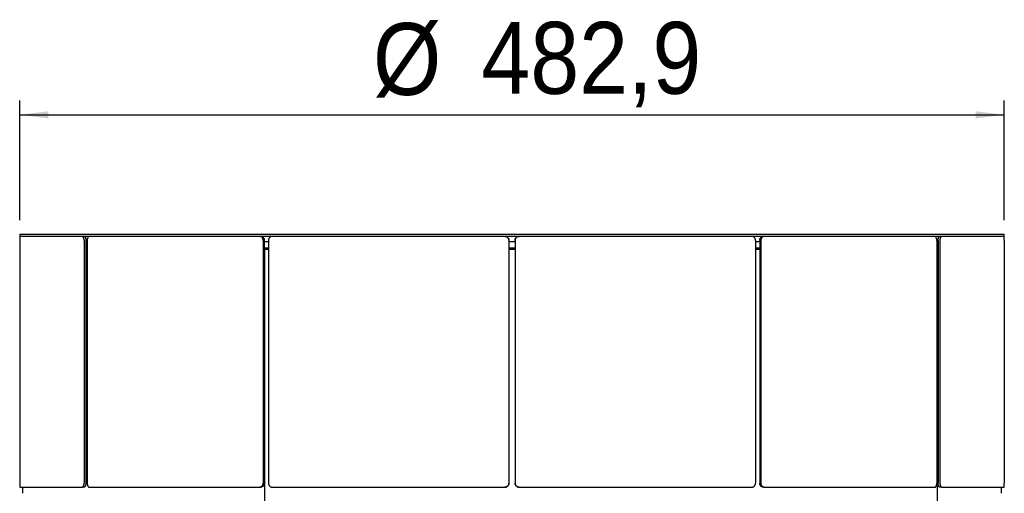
# Model space of a CAD drawing. Header units: millimetres. Extents: x 3 to 3283, y 13 to 2309.
# Tile 8 of 14: x 1298 to 1781, y 1617 to 1849. Entities that reach past the tile are written whole.
import ezdxf

# ---------------------------------------------------------------- set-up
doc = ezdxf.new("R2010")
doc.units = ezdxf.units.MM
doc.header["$LTSCALE"] = 7
doc.linetypes.add('SLD-Solido', pattern=[0])
doc.layers.add('QUOTE', color=1, linetype='SLD-Solido')
doc.styles.add('SLDTEXTSTYLE1', font='Gothic.ttf', dxfattribs={"width": 0.913})
doc.dimstyles.new('SLDDIMSTYLE1', dxfattribs={"dimtxt": 35.277778, "dimasz": 14, "dimexe": 0, "dimexo": 0.0625, "dimgap": 8.819444, "dimtad": 1, "dimdec": 1, "dimrnd": 1e-09, "dimzin": 12, "dimdsep": 46, "dimtxsty": 'SLDTEXTSTYLE1', "dimsah": 1, "dimcen": 0.09, "dimadec": 0, "dimazin": 3, "dimtfac": 1, "dimtdec": 1, "dimtofl": 0, "dimtmove": 0, "dimatfit": 3, "dimfxl": 0, "dimfrac": 2, "dimtolj": 1, "dimtzin": 12, "dimarcsym": 0})

# ---------------------------------------------------------------- blocks, each defined once
blk = doc.blocks.new('_D_4')
at = {"layer": 'QUOTE'}
for p, q in [((1298.47, 1750.6), (1298.47, 1809.18)), ((1781.35, 1750.6), (1781.35, 1809.18)), ((1298.47, 1802.18), (1781.35, 1802.18))]:
    blk.add_line(p, q, dxfattribs=at)
for points in [[(1298.47, 1802.18), (1312.47, 1800.43), (1312.47, 1803.93)], [(1781.35, 1802.18), (1767.35, 1803.93), (1767.35, 1800.43)]]:
    blk.add_solid(points, dxfattribs=at)
at = {"layer": 'QUOTE', "char_height": 35.278, "attachment_point": 1, "style": 'SLDTEXTSTYLE1'}
for s, insert in [('%%c', (1471.74, 1847.24)), ('482,9', (1524.94, 1847.78))]:
    blk.add_mtext(s, dxfattribs=dict(at, insert=insert))

msp = doc.modelspace()

# ---------------------------------------------------------------- linework, layer by layer
for p, q in [((1298.47, 1743.6), (1298.47, 1742.6)), ((1298.47, 1743.6), (1781.35, 1743.6)), ((1781.35, 1742.6), (1781.35, 1743.6)), ((1298.47, 1742.6), (1781.35, 1742.6)), ((1298.47, 1740.6), (1298.47, 1621.53)), ((1298.49, 1742.6), (1329.08, 1742.6)), ((1330.07, 1740.6), (1330.07, 1621.53)), ((1330.94, 1740.6), (1330.94, 1621.53)), ((1331.57, 1739.82), (1330.94, 1739.82)), ((1331.57, 1740.6), (1331.57, 1621.53)), ((1332.59, 1742.6), (1416.16, 1742.6)), ((1417.89, 1740.6), (1417.89, 1621.53)), ((1418.39, 1740.6), (1418.39, 1621.53)), ((1420.5, 1739.82), (1418.39, 1739.82)), ((1420.5, 1740.6), (1420.5, 1621.53)), ((1422.24, 1742.6), (1536.4, 1742.6)), ((1538.4, 1740.6), (1538.4, 1621.53)), ((1538.41, 1740.6), (1538.41, 1621.53)), ((1541.41, 1739.82), (1538.41, 1739.82)), ((1541.41, 1740.6), (1541.41, 1621.53)), ((1541.41, 1740.6), (1541.41, 1621.53)), ((1543.41, 1742.6), (1657.58, 1742.6)), ((1659.32, 1740.6), (1659.32, 1621.53)), ((1661.42, 1739.82), (1659.32, 1739.82)), ((1661.42, 1740.6), (1661.42, 1621.53)), ((1661.93, 1740.6), (1661.93, 1621.53)), ((1663.65, 1742.6), (1747.23, 1742.6)), ((1748.24, 1740.6), (1748.24, 1621.53)), ((1748.88, 1739.82), (1748.24, 1739.82)), ((1748.88, 1740.6), (1748.88, 1621.53)), ((1749.75, 1740.6), (1749.75, 1621.53)), ((1750.73, 1742.6), (1781.32, 1742.6)), ((1781.34, 1740.6), (1781.34, 1621.53)), ((1331.57, 1736.82), (1330.94, 1736.82)), ((1330.94, 1736.32), (1331.57, 1736.32)), ((1420.5, 1736.82), (1418.39, 1736.82)), ((1418.39, 1736.32), (1418.56, 1736.32)), ((1418.56, 1736.32), (1418.56, 1487.32)), ((1418.56, 1736.32), (1420.5, 1736.32)), ((1541.41, 1736.82), (1538.41, 1736.82)), ((1538.41, 1736.32), (1541.41, 1736.32)), ((1661.42, 1736.82), (1659.32, 1736.82)), ((1659.32, 1736.32), (1661.42, 1736.32)), ((1748.88, 1736.82), (1748.24, 1736.82)), ((1748.24, 1736.32), (1748.38, 1736.32)), ((1748.38, 1736.32), (1748.38, 1487.32)), ((1748.38, 1736.32), (1748.88, 1736.32)), ((1298.49, 1619.53), (1329.08, 1619.53)), ((1299.91, 1619.53), (1299.91, 1616.53)), ((1329.95, 1619.53), (1329.08, 1619.53)), ((1332.59, 1619.53), (1416.16, 1619.53)), ((1416.67, 1619.53), (1416.16, 1619.53)), ((1422.24, 1619.53), (1536.4, 1619.53)), ((1536.41, 1619.53), (1536.4, 1619.53)), ((1543.41, 1619.53), (1657.58, 1619.53)), ((1543.41, 1619.53), (1543.41, 1619.53)), ((1663.65, 1619.53), (1663.15, 1619.53)), ((1663.65, 1619.53), (1747.23, 1619.53)), ((1750.73, 1619.53), (1749.86, 1619.53)), ((1750.73, 1619.53), (1781.32, 1619.53)), ((1779.91, 1616.53), (1779.91, 1619.53))]:
    msp.add_line(p, q)
for points, knots in [([(1298.49, 1742.6), (1298.49, 1742.59), (1298.49, 1742.59), (1298.49, 1742.57), (1298.49, 1742.53), (1298.49, 1742.49), (1298.48, 1742.42), (1298.48, 1742.35), (1298.48, 1742.26), (1298.48, 1742.13), (1298.48, 1741.97), (1298.48, 1741.8), (1298.48, 1741.61), (1298.47, 1741.41), (1298.47, 1741.2), (1298.47, 1741.05), (1298.47, 1740.89), (1298.47, 1740.74), (1298.47, 1740.63), (1298.47, 1740.6)], [0, 0, 0, 0, 0.0527515, 0.1058692, 0.1601421, 0.2148141, 0.2677568, 0.3210698, 0.3749563, 0.4296285, 0.5357898, 0.5896754, 0.6443465, 0.7505087, 0.8043947, 0.8590662, 0.894145, 0.9645974, 1, 1, 1, 1]), ([(1330.07, 1740.6), (1330.07, 1740.65), (1330.06, 1740.76), (1330.05, 1740.93), (1330.04, 1741.1), (1330.02, 1741.23), (1329.99, 1741.38), (1329.96, 1741.52), (1329.91, 1741.69), (1329.86, 1741.83), (1329.79, 1741.98), (1329.71, 1742.14), (1329.62, 1742.27), (1329.53, 1742.38), (1329.43, 1742.47), (1329.32, 1742.54), (1329.23, 1742.58), (1329.16, 1742.59), (1329.1, 1742.59), (1329.08, 1742.6)], [0, 0, 0, 0, 0.053398, 0.106995, 0.1608, 0.21481, 0.245349, 0.306578, 0.36799, 0.429609, 0.472187, 0.557872, 0.644342, 0.68692, 0.772604, 0.859073, 0.89415, 0.964599, 1, 1, 1, 1]), ([(1329.95, 1742.6), (1329.98, 1742.59), (1330.04, 1742.59), (1330.12, 1742.57), (1330.2, 1742.53), (1330.27, 1742.49), (1330.34, 1742.44), (1330.41, 1742.37), (1330.49, 1742.27), (1330.56, 1742.17), (1330.63, 1742.04), (1330.71, 1741.88), (1330.77, 1741.7), (1330.83, 1741.5), (1330.88, 1741.3), (1330.91, 1741.09), (1330.93, 1740.89), (1330.93, 1740.74), (1330.94, 1740.63), (1330.94, 1740.6)], [0, 0, 0, 0, 0.053397, 0.106995, 0.1608, 0.214809, 0.245349, 0.306577, 0.367989, 0.429608, 0.472186, 0.557869, 0.644338, 0.686916, 0.7726, 0.859069, 0.894147, 0.964598, 1, 1, 1, 1]), ([(1332.59, 1742.6), (1332.56, 1742.59), (1332.51, 1742.59), (1332.42, 1742.57), (1332.34, 1742.53), (1332.25, 1742.49), (1332.17, 1742.42), (1332.1, 1742.35), (1332.02, 1742.26), (1331.93, 1742.13), (1331.85, 1741.97), (1331.77, 1741.8), (1331.71, 1741.61), (1331.66, 1741.41), (1331.62, 1741.2), (1331.6, 1741.05), (1331.58, 1740.89), (1331.57, 1740.74), (1331.57, 1740.63), (1331.57, 1740.6)], [0, 0, 0, 0, 0.052751, 0.105869, 0.160142, 0.214814, 0.267757, 0.32107, 0.374956, 0.429628, 0.53579, 0.589675, 0.644346, 0.750509, 0.804395, 0.859066, 0.894145, 0.964597, 1, 1, 1, 1]), ([(1417.89, 1740.6), (1417.89, 1740.65), (1417.88, 1740.76), (1417.86, 1740.93), (1417.83, 1741.1), (1417.8, 1741.23), (1417.75, 1741.38), (1417.69, 1741.52), (1417.61, 1741.69), (1417.52, 1741.83), (1417.41, 1741.98), (1417.27, 1742.14), (1417.11, 1742.27), (1416.94, 1742.38), (1416.77, 1742.47), (1416.59, 1742.54), (1416.42, 1742.58), (1416.29, 1742.59), (1416.2, 1742.59), (1416.16, 1742.6)], [0, 0, 0, 0, 0.053398, 0.106995, 0.1608, 0.21481, 0.245349, 0.306578, 0.36799, 0.429609, 0.472187, 0.557872, 0.644342, 0.68692, 0.772604, 0.859073, 0.89415, 0.964599, 1, 1, 1, 1]), ([(1416.67, 1742.6), (1416.72, 1742.59), (1416.81, 1742.59), (1416.96, 1742.57), (1417.1, 1742.53), (1417.22, 1742.49), (1417.34, 1742.44), (1417.47, 1742.37), (1417.61, 1742.27), (1417.73, 1742.17), (1417.86, 1742.04), (1418, 1741.88), (1418.11, 1741.7), (1418.21, 1741.5), (1418.29, 1741.3), (1418.34, 1741.09), (1418.38, 1740.89), (1418.39, 1740.74), (1418.39, 1740.63), (1418.39, 1740.6)], [0, 0, 0, 0, 0.053397, 0.106995, 0.1608, 0.214809, 0.245349, 0.306577, 0.367989, 0.429608, 0.472186, 0.557869, 0.644338, 0.686916, 0.7726, 0.859069, 0.894147, 0.964598, 1, 1, 1, 1]), ([(1422.24, 1742.6), (1422.19, 1742.59), (1422.09, 1742.59), (1421.95, 1742.57), (1421.8, 1742.53), (1421.66, 1742.49), (1421.52, 1742.42), (1421.39, 1742.35), (1421.27, 1742.26), (1421.11, 1742.13), (1420.97, 1741.97), (1420.84, 1741.8), (1420.73, 1741.61), (1420.64, 1741.41), (1420.57, 1741.2), (1420.54, 1741.05), (1420.51, 1740.89), (1420.5, 1740.74), (1420.5, 1740.63), (1420.5, 1740.6)], [0, 0, 0, 0, 0.052751, 0.105869, 0.160142, 0.214814, 0.267757, 0.32107, 0.374956, 0.429628, 0.53579, 0.589675, 0.644346, 0.750509, 0.804395, 0.859066, 0.894145, 0.964597, 1, 1, 1, 1]), ([(1538.4, 1740.6), (1538.4, 1740.65), (1538.4, 1740.76), (1538.38, 1740.93), (1538.34, 1741.1), (1538.3, 1741.23), (1538.24, 1741.38), (1538.18, 1741.52), (1538.08, 1741.69), (1537.98, 1741.83), (1537.85, 1741.98), (1537.69, 1742.14), (1537.5, 1742.27), (1537.31, 1742.38), (1537.1, 1742.47), (1536.89, 1742.54), (1536.7, 1742.58), (1536.55, 1742.59), (1536.44, 1742.59), (1536.4, 1742.6)], [0, 0, 0, 0, 0.0533975, 0.1069952, 0.1608001, 0.2148096, 0.2453491, 0.3065777, 0.3679901, 0.4296086, 0.4721871, 0.5578721, 0.644342, 0.68692, 0.7726041, 0.8590729, 0.89415, 0.9645991, 1, 1, 1, 1]), ([(1536.41, 1742.6), (1536.46, 1742.59), (1536.58, 1742.59), (1536.74, 1742.57), (1536.91, 1742.53), (1537.05, 1742.49), (1537.19, 1742.44), (1537.34, 1742.37), (1537.5, 1742.27), (1537.64, 1742.17), (1537.79, 1742.04), (1537.95, 1741.88), (1538.08, 1741.7), (1538.2, 1741.5), (1538.29, 1741.3), (1538.35, 1741.09), (1538.39, 1740.89), (1538.41, 1740.74), (1538.41, 1740.63), (1538.41, 1740.6)], [0, 0, 0, 0, 0.053397, 0.106995, 0.1608, 0.214809, 0.245349, 0.306577, 0.367989, 0.429608, 0.472186, 0.557869, 0.644338, 0.686916, 0.7726, 0.859069, 0.894147, 0.964598, 1, 1, 1, 1]), ([(1543.41, 1742.6), (1543.36, 1742.59), (1543.25, 1742.59), (1543.08, 1742.57), (1542.92, 1742.53), (1542.75, 1742.49), (1542.6, 1742.42), (1542.45, 1742.35), (1542.3, 1742.26), (1542.12, 1742.13), (1541.96, 1741.97), (1541.81, 1741.8), (1541.69, 1741.61), (1541.58, 1741.41), (1541.51, 1741.2), (1541.47, 1741.05), (1541.43, 1740.89), (1541.42, 1740.74), (1541.42, 1740.63), (1541.41, 1740.6)], [0, 0, 0, 0, 0.052751, 0.105869, 0.160142, 0.214814, 0.267757, 0.32107, 0.374956, 0.429628, 0.53579, 0.589675, 0.644346, 0.750509, 0.804395, 0.859066, 0.894145, 0.964597, 1, 1, 1, 1]), ([(1541.41, 1740.6), (1541.41, 1740.65), (1541.41, 1740.76), (1541.43, 1740.93), (1541.47, 1741.09), (1541.52, 1741.26), (1541.58, 1741.41), (1541.66, 1741.56), (1541.74, 1741.71), (1541.88, 1741.89), (1542.03, 1742.05), (1542.21, 1742.2), (1542.39, 1742.32), (1542.59, 1742.43), (1542.8, 1742.5), (1542.95, 1742.54), (1543.11, 1742.58), (1543.26, 1742.59), (1543.37, 1742.59), (1543.41, 1742.6)], [0, 0, 0, 0, 0.052752, 0.105869, 0.160142, 0.214815, 0.267757, 0.32107, 0.374957, 0.429629, 0.535792, 0.589679, 0.644351, 0.750512, 0.804398, 0.85907, 0.894147, 0.964598, 1, 1, 1, 1]), ([(1659.32, 1740.6), (1659.32, 1740.65), (1659.32, 1740.76), (1659.3, 1740.93), (1659.27, 1741.1), (1659.23, 1741.23), (1659.18, 1741.38), (1659.13, 1741.52), (1659.04, 1741.69), (1658.95, 1741.83), (1658.84, 1741.98), (1658.7, 1742.14), (1658.54, 1742.27), (1658.37, 1742.38), (1658.19, 1742.47), (1658.01, 1742.54), (1657.84, 1742.58), (1657.71, 1742.59), (1657.61, 1742.59), (1657.58, 1742.6)], [0, 0, 0, 0, 0.053398, 0.106995, 0.1608, 0.21481, 0.245349, 0.306578, 0.36799, 0.429609, 0.472187, 0.557872, 0.644342, 0.68692, 0.772604, 0.859073, 0.89415, 0.964599, 1, 1, 1, 1]), ([(1661.42, 1740.6), (1661.43, 1740.65), (1661.43, 1740.76), (1661.45, 1740.93), (1661.48, 1741.09), (1661.52, 1741.26), (1661.57, 1741.41), (1661.64, 1741.56), (1661.71, 1741.71), (1661.83, 1741.89), (1661.96, 1742.05), (1662.11, 1742.2), (1662.27, 1742.32), (1662.44, 1742.43), (1662.63, 1742.5), (1662.75, 1742.54), (1662.89, 1742.58), (1663.02, 1742.59), (1663.11, 1742.59), (1663.15, 1742.6)], [0, 0, 0, 0, 0.052752, 0.105869, 0.160142, 0.214815, 0.267757, 0.32107, 0.374957, 0.429629, 0.535792, 0.589679, 0.644351, 0.750512, 0.804398, 0.85907, 0.894147, 0.964598, 1, 1, 1, 1]), ([(1663.65, 1742.6), (1663.6, 1742.59), (1663.51, 1742.59), (1663.37, 1742.57), (1663.22, 1742.53), (1663.08, 1742.49), (1662.95, 1742.42), (1662.82, 1742.35), (1662.69, 1742.26), (1662.54, 1742.13), (1662.4, 1741.97), (1662.27, 1741.8), (1662.16, 1741.61), (1662.07, 1741.41), (1662.01, 1741.2), (1661.97, 1741.05), (1661.95, 1740.89), (1661.93, 1740.74), (1661.93, 1740.63), (1661.93, 1740.6)], [0, 0, 0, 0, 0.052751, 0.105869, 0.160142, 0.214814, 0.267757, 0.32107, 0.374956, 0.429628, 0.53579, 0.589675, 0.644346, 0.750509, 0.804395, 0.859066, 0.894145, 0.964597, 1, 1, 1, 1]), ([(1748.24, 1740.6), (1748.24, 1740.65), (1748.24, 1740.76), (1748.23, 1740.93), (1748.21, 1741.1), (1748.19, 1741.23), (1748.16, 1741.38), (1748.13, 1741.52), (1748.08, 1741.69), (1748.03, 1741.83), (1747.96, 1741.98), (1747.88, 1742.14), (1747.79, 1742.27), (1747.69, 1742.38), (1747.58, 1742.47), (1747.48, 1742.54), (1747.38, 1742.58), (1747.3, 1742.59), (1747.24, 1742.59), (1747.23, 1742.6)], [0, 0, 0, 0, 0.053398, 0.106995, 0.1608, 0.21481, 0.245349, 0.306578, 0.36799, 0.429609, 0.472187, 0.557872, 0.644342, 0.68692, 0.772604, 0.859073, 0.89415, 0.964599, 1, 1, 1, 1]), ([(1748.88, 1740.6), (1748.88, 1740.65), (1748.88, 1740.76), (1748.89, 1740.93), (1748.91, 1741.09), (1748.93, 1741.26), (1748.97, 1741.41), (1749, 1741.56), (1749.05, 1741.71), (1749.11, 1741.89), (1749.19, 1742.05), (1749.27, 1742.2), (1749.37, 1742.32), (1749.46, 1742.43), (1749.57, 1742.5), (1749.64, 1742.54), (1749.72, 1742.58), (1749.79, 1742.59), (1749.84, 1742.59), (1749.86, 1742.6)], [0, 0, 0, 0, 0.052752, 0.105869, 0.160142, 0.214815, 0.267757, 0.32107, 0.374957, 0.429629, 0.535792, 0.589679, 0.644351, 0.750512, 0.804398, 0.85907, 0.894147, 0.964598, 1, 1, 1, 1]), ([(1750.73, 1742.6), (1750.7, 1742.59), (1750.65, 1742.59), (1750.57, 1742.57), (1750.49, 1742.53), (1750.41, 1742.49), (1750.33, 1742.42), (1750.26, 1742.35), (1750.19, 1742.26), (1750.1, 1742.13), (1750.02, 1741.97), (1749.95, 1741.8), (1749.88, 1741.61), (1749.83, 1741.41), (1749.79, 1741.2), (1749.78, 1741.05), (1749.76, 1740.89), (1749.75, 1740.74), (1749.75, 1740.63), (1749.75, 1740.6)], [0, 0, 0, 0, 0.0527515, 0.1058692, 0.1601421, 0.2148141, 0.2677568, 0.3210698, 0.3749563, 0.4296285, 0.5357898, 0.5896754, 0.6443465, 0.7505087, 0.8043947, 0.8590662, 0.894145, 0.9645974, 1, 1, 1, 1]), ([(1781.34, 1740.6), (1781.34, 1740.65), (1781.34, 1740.76), (1781.34, 1740.93), (1781.34, 1741.1), (1781.34, 1741.23), (1781.34, 1741.38), (1781.34, 1741.52), (1781.34, 1741.69), (1781.34, 1741.83), (1781.34, 1741.98), (1781.34, 1742.14), (1781.34, 1742.27), (1781.33, 1742.38), (1781.33, 1742.47), (1781.33, 1742.54), (1781.33, 1742.58), (1781.32, 1742.59), (1781.32, 1742.59), (1781.32, 1742.6)], [0, 0, 0, 0, 0.0533975, 0.1069952, 0.1608001, 0.2148096, 0.2453491, 0.3065777, 0.3679901, 0.4296086, 0.4721871, 0.5578721, 0.644342, 0.68692, 0.7726041, 0.8590729, 0.89415, 0.9645991, 1, 1, 1, 1]), ([(1298.47, 1621.53), (1298.47, 1621.47), (1298.47, 1621.36), (1298.47, 1621.2), (1298.47, 1621.03), (1298.47, 1620.87), (1298.47, 1620.71), (1298.48, 1620.56), (1298.48, 1620.42), (1298.48, 1620.24), (1298.48, 1620.07), (1298.48, 1619.93), (1298.48, 1619.8), (1298.48, 1619.7), (1298.49, 1619.62), (1298.49, 1619.58), (1298.49, 1619.55), (1298.49, 1619.53), (1298.49, 1619.53), (1298.49, 1619.53)], [0, 0, 0, 0, 0.052752, 0.105869, 0.160142, 0.214815, 0.267757, 0.32107, 0.374957, 0.429629, 0.535792, 0.589679, 0.644351, 0.750512, 0.804398, 0.85907, 0.894148, 0.964598, 1, 1, 1, 1]), ([(1329.08, 1619.53), (1329.11, 1619.53), (1329.17, 1619.53), (1329.25, 1619.56), (1329.33, 1619.59), (1329.4, 1619.63), (1329.47, 1619.69), (1329.54, 1619.75), (1329.62, 1619.85), (1329.69, 1619.95), (1329.76, 1620.08), (1329.84, 1620.25), (1329.91, 1620.43), (1329.96, 1620.62), (1330.01, 1620.83), (1330.04, 1621.04), (1330.06, 1621.24), (1330.07, 1621.38), (1330.07, 1621.49), (1330.07, 1621.53)], [0, 0, 0, 0, 0.053394, 0.10699, 0.160796, 0.214809, 0.245362, 0.306608, 0.368014, 0.429608, 0.472186, 0.55787, 0.644338, 0.686916, 0.772601, 0.85907, 0.894147, 0.964598, 1, 1, 1, 1]), ([(1330.94, 1621.53), (1330.94, 1621.47), (1330.93, 1621.36), (1330.92, 1621.2), (1330.91, 1621.03), (1330.88, 1620.89), (1330.86, 1620.75), (1330.82, 1620.6), (1330.78, 1620.44), (1330.73, 1620.29), (1330.66, 1620.14), (1330.58, 1619.99), (1330.49, 1619.86), (1330.4, 1619.74), (1330.3, 1619.65), (1330.19, 1619.59), (1330.1, 1619.55), (1330.03, 1619.53), (1329.97, 1619.53), (1329.95, 1619.53)], [0, 0, 0, 0, 0.053394, 0.10699, 0.160797, 0.21481, 0.245363, 0.306609, 0.368015, 0.429609, 0.472188, 0.557873, 0.644342, 0.68692, 0.772605, 0.859073, 0.89415, 0.964599, 1, 1, 1, 1]), ([(1331.57, 1621.53), (1331.57, 1621.47), (1331.57, 1621.36), (1331.59, 1621.2), (1331.6, 1621.03), (1331.63, 1620.87), (1331.66, 1620.71), (1331.7, 1620.56), (1331.74, 1620.42), (1331.81, 1620.24), (1331.89, 1620.07), (1331.98, 1619.93), (1332.07, 1619.8), (1332.17, 1619.7), (1332.28, 1619.62), (1332.36, 1619.58), (1332.44, 1619.55), (1332.52, 1619.53), (1332.57, 1619.53), (1332.59, 1619.53)], [0, 0, 0, 0, 0.052752, 0.105869, 0.160142, 0.214815, 0.267757, 0.32107, 0.374957, 0.429629, 0.535792, 0.589679, 0.644351, 0.750512, 0.804398, 0.85907, 0.894148, 0.964598, 1, 1, 1, 1]), ([(1416.16, 1619.53), (1416.21, 1619.53), (1416.31, 1619.53), (1416.45, 1619.56), (1416.6, 1619.59), (1416.71, 1619.63), (1416.84, 1619.69), (1416.96, 1619.75), (1417.11, 1619.85), (1417.23, 1619.95), (1417.36, 1620.08), (1417.49, 1620.25), (1417.61, 1620.43), (1417.7, 1620.62), (1417.78, 1620.83), (1417.84, 1621.04), (1417.87, 1621.24), (1417.88, 1621.38), (1417.89, 1621.49), (1417.89, 1621.53)], [0, 0, 0, 0, 0.053394, 0.10699, 0.160796, 0.214809, 0.245362, 0.306608, 0.368014, 0.429608, 0.472186, 0.55787, 0.644338, 0.686916, 0.772601, 0.85907, 0.894147, 0.964598, 1, 1, 1, 1]), ([(1418.39, 1621.53), (1418.39, 1621.47), (1418.39, 1621.36), (1418.37, 1621.2), (1418.34, 1621.03), (1418.3, 1620.89), (1418.26, 1620.75), (1418.2, 1620.6), (1418.11, 1620.44), (1418.03, 1620.29), (1417.91, 1620.14), (1417.77, 1619.99), (1417.62, 1619.86), (1417.45, 1619.74), (1417.27, 1619.65), (1417.09, 1619.59), (1416.92, 1619.55), (1416.8, 1619.53), (1416.7, 1619.53), (1416.67, 1619.53)], [0, 0, 0, 0, 0.053394, 0.10699, 0.160797, 0.21481, 0.245363, 0.306609, 0.368015, 0.429609, 0.472188, 0.557873, 0.644342, 0.68692, 0.772605, 0.859073, 0.89415, 0.964599, 1, 1, 1, 1]), ([(1420.5, 1621.53), (1420.5, 1621.47), (1420.5, 1621.36), (1420.52, 1621.2), (1420.55, 1621.03), (1420.59, 1620.87), (1420.65, 1620.71), (1420.71, 1620.56), (1420.79, 1620.42), (1420.9, 1620.24), (1421.04, 1620.07), (1421.19, 1619.93), (1421.35, 1619.8), (1421.53, 1619.7), (1421.71, 1619.62), (1421.84, 1619.58), (1421.98, 1619.55), (1422.11, 1619.53), (1422.21, 1619.53), (1422.24, 1619.53)], [0, 0, 0, 0, 0.052752, 0.105869, 0.160142, 0.214815, 0.267757, 0.32107, 0.374957, 0.429629, 0.535792, 0.589679, 0.644351, 0.750512, 0.804398, 0.85907, 0.894148, 0.964598, 1, 1, 1, 1]), ([(1536.4, 1619.53), (1536.46, 1619.53), (1536.57, 1619.53), (1536.74, 1619.56), (1536.9, 1619.59), (1537.04, 1619.63), (1537.18, 1619.69), (1537.33, 1619.75), (1537.5, 1619.85), (1537.64, 1619.95), (1537.79, 1620.08), (1537.94, 1620.25), (1538.08, 1620.43), (1538.19, 1620.62), (1538.28, 1620.83), (1538.34, 1621.04), (1538.38, 1621.24), (1538.4, 1621.38), (1538.4, 1621.49), (1538.4, 1621.53)], [0, 0, 0, 0, 0.053394, 0.10699, 0.160796, 0.214809, 0.245362, 0.306608, 0.368014, 0.429608, 0.472186, 0.55787, 0.644338, 0.686916, 0.772601, 0.85907, 0.894147, 0.964598, 1, 1, 1, 1]), ([(1538.41, 1621.53), (1538.41, 1621.47), (1538.4, 1621.36), (1538.38, 1621.2), (1538.35, 1621.03), (1538.3, 1620.89), (1538.25, 1620.75), (1538.18, 1620.6), (1538.09, 1620.44), (1537.98, 1620.29), (1537.85, 1620.14), (1537.69, 1619.99), (1537.51, 1619.86), (1537.31, 1619.74), (1537.11, 1619.65), (1536.9, 1619.59), (1536.7, 1619.55), (1536.56, 1619.53), (1536.45, 1619.53), (1536.41, 1619.53)], [0, 0, 0, 0, 0.053394, 0.10699, 0.160797, 0.21481, 0.245363, 0.306609, 0.368015, 0.429609, 0.472188, 0.557873, 0.644342, 0.68692, 0.772605, 0.859073, 0.89415, 0.964599, 1, 1, 1, 1]), ([(1541.41, 1621.53), (1541.42, 1621.47), (1541.42, 1621.36), (1541.44, 1621.2), (1541.48, 1621.03), (1541.52, 1620.87), (1541.59, 1620.71), (1541.66, 1620.56), (1541.75, 1620.42), (1541.88, 1620.24), (1542.04, 1620.07), (1542.21, 1619.93), (1542.4, 1619.8), (1542.6, 1619.7), (1542.81, 1619.62), (1542.96, 1619.58), (1543.12, 1619.55), (1543.27, 1619.53), (1543.38, 1619.53), (1543.41, 1619.53)], [0, 0, 0, 0, 0.052752, 0.105869, 0.160142, 0.214815, 0.267757, 0.32107, 0.374957, 0.429629, 0.535792, 0.589679, 0.644351, 0.750512, 0.804398, 0.85907, 0.894148, 0.964598, 1, 1, 1, 1]), ([(1543.41, 1619.53), (1543.35, 1619.53), (1543.24, 1619.53), (1543.08, 1619.56), (1542.91, 1619.59), (1542.75, 1619.64), (1542.59, 1619.7), (1542.44, 1619.78), (1542.3, 1619.87), (1542.11, 1620), (1541.95, 1620.15), (1541.81, 1620.33), (1541.68, 1620.51), (1541.58, 1620.71), (1541.5, 1620.93), (1541.46, 1621.07), (1541.43, 1621.24), (1541.41, 1621.38), (1541.41, 1621.49), (1541.41, 1621.53)], [0, 0, 0, 0, 0.052751, 0.105869, 0.160142, 0.214814, 0.267757, 0.32107, 0.374956, 0.429628, 0.53579, 0.589675, 0.644346, 0.750509, 0.804395, 0.859066, 0.894145, 0.964597, 1, 1, 1, 1]), ([(1657.58, 1619.53), (1657.63, 1619.53), (1657.73, 1619.53), (1657.87, 1619.56), (1658.02, 1619.59), (1658.14, 1619.63), (1658.26, 1619.69), (1658.39, 1619.75), (1658.53, 1619.85), (1658.66, 1619.95), (1658.79, 1620.08), (1658.92, 1620.25), (1659.04, 1620.43), (1659.14, 1620.62), (1659.22, 1620.83), (1659.27, 1621.04), (1659.3, 1621.24), (1659.32, 1621.38), (1659.32, 1621.49), (1659.32, 1621.53)], [0, 0, 0, 0, 0.0533941, 0.1069903, 0.1607964, 0.2148091, 0.2453623, 0.306608, 0.3680145, 0.4296078, 0.4721862, 0.5578702, 0.6443378, 0.6869165, 0.7726012, 0.8590695, 0.8941474, 0.9645982, 1, 1, 1, 1]), ([(1663.15, 1619.53), (1663.1, 1619.53), (1663, 1619.53), (1662.86, 1619.56), (1662.72, 1619.59), (1662.58, 1619.64), (1662.44, 1619.7), (1662.31, 1619.78), (1662.19, 1619.87), (1662.03, 1620), (1661.89, 1620.15), (1661.77, 1620.33), (1661.66, 1620.51), (1661.57, 1620.71), (1661.5, 1620.93), (1661.47, 1621.07), (1661.44, 1621.24), (1661.43, 1621.38), (1661.43, 1621.49), (1661.42, 1621.53)], [0, 0, 0, 0, 0.052751, 0.105869, 0.160142, 0.214814, 0.267757, 0.32107, 0.374956, 0.429628, 0.53579, 0.589675, 0.644346, 0.750509, 0.804395, 0.859066, 0.894145, 0.964597, 1, 1, 1, 1]), ([(1661.93, 1621.53), (1661.93, 1621.47), (1661.93, 1621.36), (1661.95, 1621.2), (1661.98, 1621.03), (1662.02, 1620.87), (1662.08, 1620.71), (1662.14, 1620.56), (1662.22, 1620.42), (1662.33, 1620.24), (1662.47, 1620.07), (1662.62, 1619.93), (1662.78, 1619.8), (1662.95, 1619.7), (1663.13, 1619.62), (1663.26, 1619.58), (1663.4, 1619.55), (1663.52, 1619.53), (1663.62, 1619.53), (1663.65, 1619.53)], [0, 0, 0, 0, 0.0527516, 0.1058694, 0.1601424, 0.2148146, 0.2677573, 0.3210704, 0.374957, 0.4296292, 0.5357922, 0.5896787, 0.6443507, 0.7505125, 0.8043983, 0.8590696, 0.8941475, 0.9645982, 1, 1, 1, 1]), ([(1747.23, 1619.53), (1747.25, 1619.53), (1747.31, 1619.53), (1747.4, 1619.56), (1747.48, 1619.59), (1747.55, 1619.63), (1747.63, 1619.69), (1747.7, 1619.75), (1747.78, 1619.85), (1747.86, 1619.95), (1747.93, 1620.08), (1748.01, 1620.25), (1748.08, 1620.43), (1748.14, 1620.62), (1748.18, 1620.83), (1748.21, 1621.04), (1748.23, 1621.24), (1748.24, 1621.38), (1748.24, 1621.49), (1748.24, 1621.53)], [0, 0, 0, 0, 0.053394, 0.10699, 0.160796, 0.214809, 0.245362, 0.306608, 0.368014, 0.429608, 0.472186, 0.55787, 0.644338, 0.686916, 0.772601, 0.85907, 0.894147, 0.964598, 1, 1, 1, 1]), ([(1749.86, 1619.53), (1749.84, 1619.53), (1749.78, 1619.53), (1749.7, 1619.56), (1749.62, 1619.59), (1749.54, 1619.64), (1749.46, 1619.7), (1749.39, 1619.78), (1749.32, 1619.87), (1749.23, 1620), (1749.15, 1620.15), (1749.08, 1620.33), (1749.01, 1620.51), (1748.96, 1620.71), (1748.93, 1620.93), (1748.91, 1621.07), (1748.89, 1621.24), (1748.88, 1621.38), (1748.88, 1621.49), (1748.88, 1621.53)], [0, 0, 0, 0, 0.052751, 0.105869, 0.160142, 0.214814, 0.267757, 0.32107, 0.374956, 0.429628, 0.53579, 0.589675, 0.644346, 0.750509, 0.804395, 0.859066, 0.894145, 0.964597, 1, 1, 1, 1]), ([(1749.75, 1621.53), (1749.75, 1621.47), (1749.75, 1621.36), (1749.76, 1621.2), (1749.78, 1621.03), (1749.8, 1620.87), (1749.83, 1620.71), (1749.87, 1620.56), (1749.92, 1620.42), (1749.98, 1620.24), (1750.06, 1620.07), (1750.14, 1619.93), (1750.23, 1619.8), (1750.33, 1619.7), (1750.44, 1619.62), (1750.51, 1619.58), (1750.59, 1619.55), (1750.66, 1619.53), (1750.71, 1619.53), (1750.73, 1619.53)], [0, 0, 0, 0, 0.052752, 0.105869, 0.160142, 0.214815, 0.267757, 0.32107, 0.374957, 0.429629, 0.535792, 0.589679, 0.644351, 0.750512, 0.804398, 0.85907, 0.894148, 0.964598, 1, 1, 1, 1]), ([(1781.32, 1619.53), (1781.32, 1619.53), (1781.32, 1619.53), (1781.33, 1619.56), (1781.33, 1619.59), (1781.33, 1619.63), (1781.33, 1619.69), (1781.33, 1619.75), (1781.34, 1619.85), (1781.34, 1619.95), (1781.34, 1620.08), (1781.34, 1620.25), (1781.34, 1620.43), (1781.34, 1620.62), (1781.34, 1620.83), (1781.34, 1621.04), (1781.34, 1621.24), (1781.34, 1621.38), (1781.34, 1621.49), (1781.34, 1621.53)], [0, 0, 0, 0, 0.053394, 0.10699, 0.160796, 0.214809, 0.245362, 0.306608, 0.368014, 0.429608, 0.472186, 0.55787, 0.644338, 0.686916, 0.772601, 0.85907, 0.894147, 0.964598, 1, 1, 1, 1])]:
    msp.add_open_spline(points, degree=3, knots=knots)

# ---------------------------------------------------------------- dimensions: what is measured, and where the dimension line sits
at = {"layer": 'QUOTE'}
dim = msp.add_linear_dim(base=(1781.35, 1802.18), p1=(1298.47, 1743.6), p2=(1781.35, 1743.6), text='%%c<>', dimstyle='SLDDIMSTYLE1', dxfattribs=at)
dim.commit()
dim.dimension.update_dxf_attribs({"geometry": '_D_4', "text_midpoint": (1556.99, 1802.18), "dimtype": 160})

doc.saveas('drawing.dxf')
